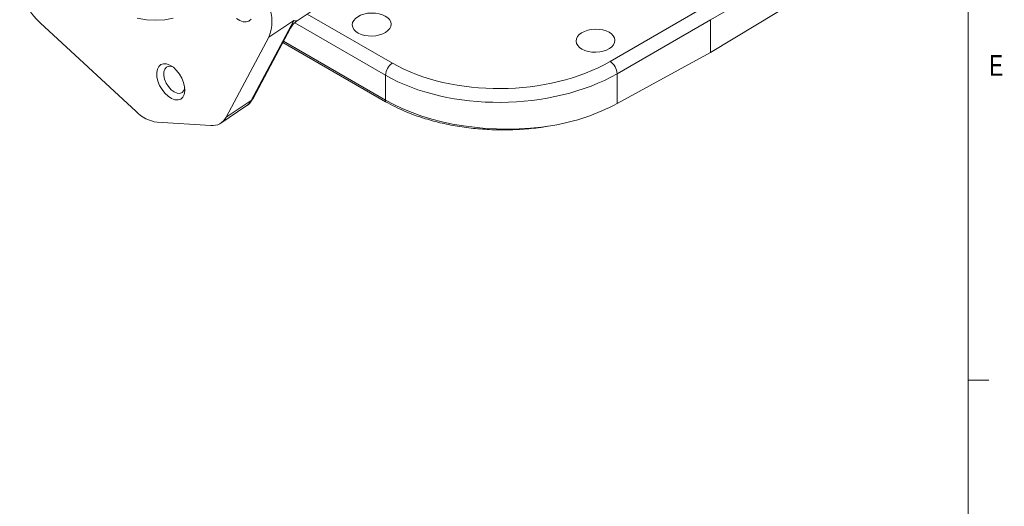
# Model space of a CAD drawing. Header units: inches. Extents: x 0.3 to 33.9, y 0.2 to 21.7.
# Tile 15 of 17: x 27.8 to 33.7, y 13.7 to 16.6. Entities that reach past the tile are written whole.
import ezdxf

# ---------------------------------------------------------------- set-up
doc = ezdxf.new("R2010")
doc.units = ezdxf.units.IN
doc.header["$MEASUREMENT"] = 0
doc.layers.add('SLD-0', color=7, linetype='Continuous', lineweight=15)
doc.styles.add('SLDTEXTSTYLE0', font='TXT', dxfattribs={"width": 0.75})

msp = doc.modelspace()

# ---------------------------------------------------------------- linework, layer by layer
at = {"color": 7, "linetype": 'Continuous', "lineweight": 15}
for p, q in [((31.9713, 16.5796), (32.5058, 16.8881)), ((32.5058, 16.7082), (31.9713, 16.3831)), ((29.4808, 16.5733), (29.6132, 16.6615)), ((31.9289, 16.653), (31.3657, 16.3279)), ((28.5099, 16.0267), (27.9321, 16.5604)), ((29.2025, 16.0924), (29.4596, 16.5742)), ((29.3093, 16.4747), (29.4596, 16.5742)), ((31.4081, 16.2544), (31.9713, 16.5796)), ((31.9713, 16.3831), (31.9713, 16.5796)), ((29.2149, 16.1059), (29.4407, 16.529)), ((29.3093, 16.4747), (29.0522, 15.9929)), ((30.0137, 16.0857), (29.3948, 16.443)), ((31.9713, 16.3831), (31.4081, 16.0745)), ((31.4081, 16.0745), (31.4081, 16.2544)), ((30.0127, 16.2454), (30.0127, 16.0959)), ((29.0522, 15.9929), (29.2025, 16.0924)), ((29.0206, 15.9571), (29.1723, 16.0582)), ((28.9607, 15.9422), (28.6378, 15.9623))]:
    msp.add_line(p, q, dxfattribs=at)
at = {"color": 8, "linetype": 'Continuous', "lineweight": 15}
for p, q in [((30.054, 16.3182), (29.5418, 16.6139)), ((29.4665, 16.5607), (30.0127, 16.2454)), ((30.0127, 16.0959), (29.3987, 16.4503))]:
    msp.add_line(p, q, dxfattribs=at)
at = {"color": 7, "linetype": 'Continuous', "lineweight": 15, "flags": 128}
for points in [[(28.5164, 16.5895), (28.5739, 16.5795), (28.6295, 16.576), (28.6828, 16.5791), (28.7335, 16.5887)], [(29.115, 16.5877), (29.1355, 16.5744), (29.1556, 16.5669), (29.1743, 16.5658), (29.1904, 16.571), (29.2031, 16.5822)], [(28.6417, 16.2105), (28.6522, 16.1842), (28.6666, 16.1591), (28.6841, 16.1368), (28.7036, 16.1184), (28.724, 16.1051), (28.7441, 16.0977), (28.7628, 16.0965), (28.779, 16.1017), (28.7916, 16.1129), (28.8001, 16.1295), (28.8039, 16.1506), (28.8027, 16.1748), (28.7967, 16.2009), (28.7861, 16.2272), (28.7717, 16.2523), (28.7543, 16.2747), (28.7348, 16.2931), (28.7143, 16.3063), (28.6942, 16.3138), (28.6755, 16.3149), (28.6594, 16.3098), (28.6467, 16.2985), (28.6383, 16.2819), (28.6345, 16.2609), (28.6357, 16.2366), (28.6417, 16.2105)], [(28.8033, 16.1703), (28.798, 16.1536), (28.7881, 16.1418), (28.7743, 16.1362), (28.7578, 16.1372), (28.7398, 16.1448), (28.7219, 16.1583), (28.7055, 16.1766), (28.6919, 16.1983), (28.6823, 16.2216), (28.6773, 16.2446), (28.6775, 16.2654), (28.6827, 16.2824), (28.6927, 16.2941), (28.7065, 16.2997), (28.723, 16.2987), (28.7306, 16.2962)]]:
    msp.add_lwpolyline(points, dxfattribs=at)
at = {"color": 7, "linetype": 'Continuous', "lineweight": 15}
for centre, radius, start, end in [((28.2498, 16.8964), 0.4624, 197.63651, 226.60559), ((29.0759, 16.5709), 0.2525, 337.60631, 21.36183), ((30.1051, 16.2411), 0.0926, 123.54035, 177.32575), ((31.3116, 16.2477), 0.0967, 3.99228, 56.00772), ((30.0601, 16.0956), 0.0474, 179.64002, 192.06924), ((30.803, 17.2183), 1.294, 279.67825, 297.88367), ((28.6672, 16.18), 0.2196, 224.26268, 262.31282), ((28.9692, 16.0348), 0.093, 264.73815, 333.21971)]:
    msp.add_arc(centre, radius, start, end, dxfattribs=at)
at = {"color": 8, "linetype": 'Continuous', "lineweight": 15}
for centre, radius, start, end in [((29.1204, 16.1346), 0.0924, 304.22072, 332.83205), ((29.1826, 16.1232), 0.0367, 302.94513, 331.76141)]:
    msp.add_arc(centre, radius, start, end, dxfattribs=at)
at = {"color": 7, "linetype": 'Continuous', "lineweight": 15}
for centre in [(29.9297, 16.5505), (31.2778, 16.453)]:
    msp.add_ellipse(centre, major_axis=(0.1172, 0.0027), ratio=0.592198, dxfattribs=at)
for centre, major_axis, ratio, start_param, end_param in [((30.7187, 16.7221), (0.9399, 0.0219), 0.592198, 3.913199, 5.457816), ((30.7198, 16.6737), (0.9999, 0.0219), 0.591316, 3.914067, 5.458684), ((30.7198, 16.484), (0.9999, -0.0208), 0.562909, 3.938703, 5.029556)]:
    msp.add_ellipse(centre, major_axis=major_axis, ratio=ratio, start_param=start_param, end_param=end_param, dxfattribs=at)
at = {"color": 8, "linetype": 'Continuous', "lineweight": 15}
for points, knots in [([(29.4596, 16.5742), (29.4567, 16.5659), (29.4513, 16.55), (29.4441, 16.5358), (29.4407, 16.529)], [0, 0, 0, 0, 0.525812, 1, 1, 1, 1]), ([(29.4596, 16.5742), (29.4633, 16.5733), (29.4704, 16.5715), (29.4773, 16.5715), (29.4797, 16.573), (29.4807, 16.5736)], [0, 0, 0, 0, 0.394109, 0.74973, 1, 1, 1, 1])]:
    msp.add_open_spline(points, degree=3, knots=knots, dxfattribs=at)
at = {"color": 7, "linetype": 'Continuous', "lineweight": 15}
for points, knots in [([(29.4407, 16.529), (29.4456, 16.5371), (29.4562, 16.5543), (29.4725, 16.5668), (29.4812, 16.5735)], [0, 0, 0, 0, 0.465011, 1, 1, 1, 1]), ([(29.171, 16.0582), (29.1739, 16.0599), (29.1852, 16.0665), (29.2007, 16.0826), (29.2103, 16.0984), (29.2149, 16.1059)], [0, 0, 0, 0, 0.156458, 0.597622, 1, 1, 1, 1]), ([(31.0205, 15.9427), (30.9818, 15.9365), (30.9072, 15.9246), (30.793, 15.9166), (30.681, 15.9155), (30.5693, 15.9217), (30.4597, 15.9352), (30.3532, 15.9556), (30.2403, 15.9857), (30.1236, 16.0275), (30.0503, 16.0663), (30.0137, 16.0857)], [0, 0, 0, 0, 0.110367, 0.212962, 0.315885, 0.418482, 0.52113, 0.624104, 0.726755, 0.863377, 1, 1, 1, 1])]:
    msp.add_open_spline(points, degree=3, knots=knots, dxfattribs=at)
at = {"layer": 'SLD-0'}
for p, q in [((33.5229, 0.4106), (33.5229, 21.4106)), ((33.5229, 14.4106), (33.6479, 14.4106))]:
    msp.add_line(p, q, dxfattribs=at)

# ---------------------------------------------------------------- texts
at = {"color": 7, "linetype": 'Continuous', "lineweight": 0, "insert": (33.6495, 16.3669), "char_height": 0.125, "attachment_point": 1, "style": 'SLDTEXTSTYLE0'}
msp.add_mtext('E', dxfattribs=at)

doc.saveas('drawing.dxf')
